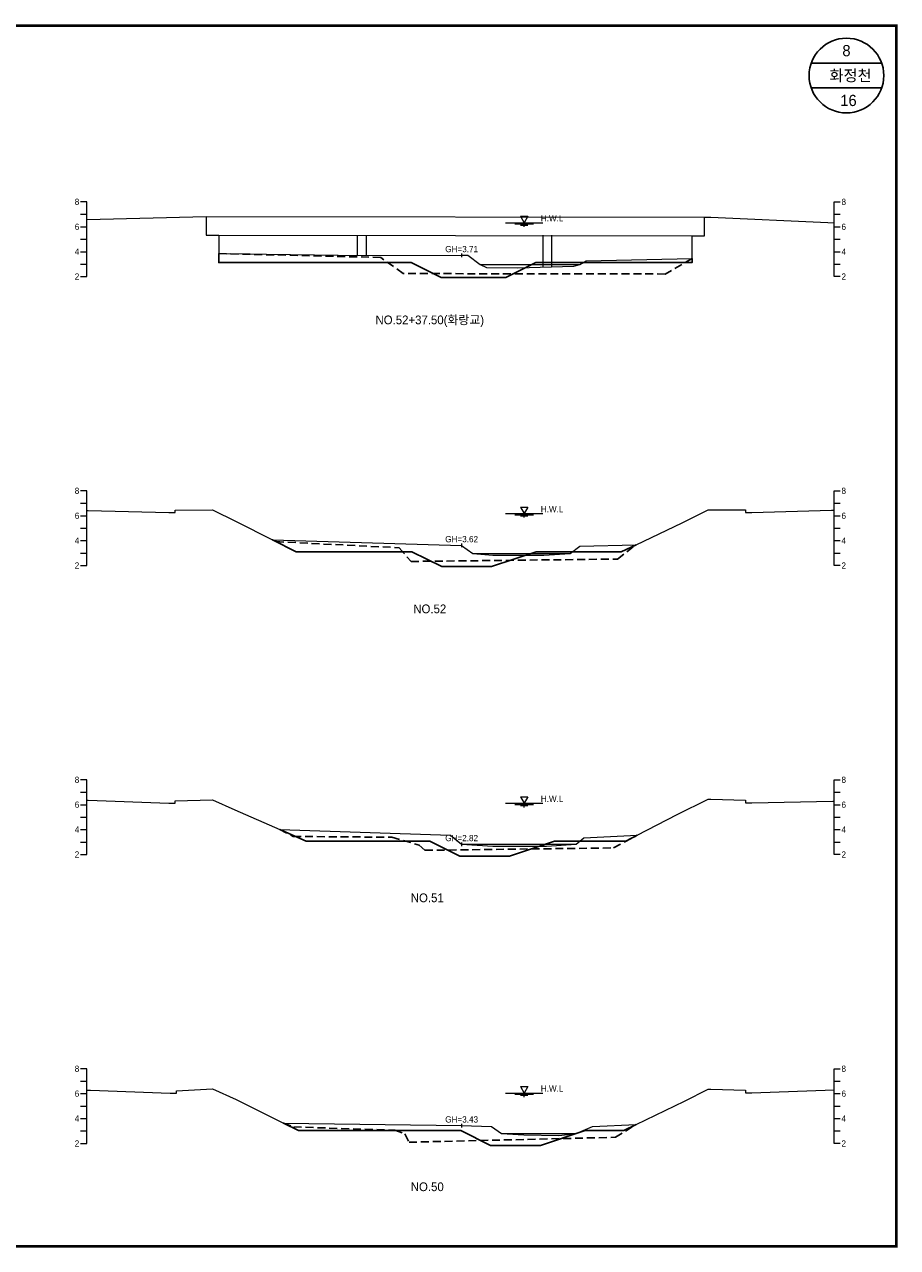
# Model space of a CAD drawing. Header units: metres. Extents: x 14497 to 21228, y -537 to 5153.
# Tile 17 of 40: x 16675 to 17376, y 2084 to 3066. Entities that reach past the tile are written whole.
import ezdxf
from ezdxf.enums import TextEntityAlignment as Align

# ---------------------------------------------------------------- set-up
doc = ezdxf.new("R2010")
doc.units = ezdxf.units.M
doc.linetypes.add('DASHED2', pattern=[9.525, 6.35, -3.175])
for name, color, linetype in [('96년횡단', 160, 'DASHED2'), ('BOX', 6, 'CONTINUOUS'), ('DT2', 7, 'CONTINUOUS'), ('SWL', 7, 'CONTINUOUS'), ('계획', 6, 'CONTINUOUS')]:
    doc.layers.add(name, color=color, linetype=linetype)
for name, color, linetype, lineweight in [('DT1', 3, 'CONTINUOUS', 0), ('GT1', 2, 'CONTINUOUS', 0), ('LT1', 4, 'CONTINUOUS', 0), ('ST1', 7, 'CONTINUOUS', 0)]:
    doc.layers.add(name, color=color, linetype=linetype, lineweight=lineweight)
doc.styles.get("Standard").update_dxf_attribs({"font": 'Gulim.ttf'})

# ---------------------------------------------------------------- blocks, each defined once
blk = doc.blocks.new('SWL')
at = {"layer": 'LT1'}
for p, q in [((-15, 0), (15, 0)), ((-3, 5.2), (3, 5.2)), ((-3, 5.2), (0, 0)), ((3, 5.2), (0, 0)), ((-7.5, -0.9), (7.5, -0.9)), ((-3, -1.8), (3, -1.8)), ((-0.38, -2.7), (0.38, -2.7))]:
    blk.add_line(p, q, dxfattribs=at)

msp = doc.modelspace()

# ---------------------------------------------------------------- linework, layer by layer
at = {"layer": '96년횡단'}
for points in [[(17211.02, 2878.07), (17189.37, 2865.64), (16979.08, 2865.99), (16961.09, 2878.92), (16831.02, 2882.07)], [(16874.02, 2652.27), (16877.04, 2650.75), (16975.92, 2645.85), (16985.39, 2634.87), (17151.26, 2636.75), (17166.02, 2648.27)], [(16880.02, 2419.57), (16890.76, 2414.1), (16969.93, 2413.43), (16991.96, 2407.19), (16996.48, 2402.93), (17148.05, 2404.87), (17167.02, 2414.97)], [(16883.02, 2183.97), (16891.21, 2180.87), (16972.35, 2178.17), (16980.46, 2175.21), (16983.79, 2168.56), (17149.52, 2172.52), (17166.02, 2182.67)]]:
    msp.add_lwpolyline(points, dxfattribs=at)
at = {"layer": 'BOX'}
for p, q in [((17363.28, 3035), (17306.72, 3035)), ((17363.28, 3015), (17306.72, 3015))]:
    msp.add_line(p, q, dxfattribs=at)
at = {"layer": 'BOX', "const_width": 2}
msp.add_lwpolyline([(15975, 2085), (17375, 2085), (17375, 3065), (15975, 3065)], close=True, dxfattribs=at)
at = {"layer": 'BOX'}
msp.add_circle((17335, 3025), 30, dxfattribs=at)
at = {"layer": 'DT1'}
for p, q in [((16821.02, 2911.87), (17221.02, 2911.37)), ((16831.02, 2896.87), (17211.02, 2896.37)), ((16942.52, 2880.62), (16942.52, 2896.73)), ((16949.52, 2880.58), (16949.52, 2896.72)), ((17091.52, 2871.11), (17091.52, 2896.72)), ((17098.52, 2871.33), (17098.52, 2896.72)), ((17041.02, 2873.27), (17121.02, 2873.27)), ((17035.02, 2641.27), (17113.02, 2641.27)), ((17026.02, 2407.77), (17118.02, 2407.77)), ((17058.02, 2175.47), (17118.02, 2175.47))]:
    msp.add_line(p, q, dxfattribs=at)
at = {"layer": 'GT1'}
for points in [[(16725, 2909.47), (16821.02, 2911.87), (16821.02, 2896.87), (16831.02, 2896.87), (16831.02, 2882.07), (16946.02, 2880.57), (17026.02, 2880.67), (17031.02, 2880.67), (17041.02, 2873.27), (17046.02, 2870.87), (17071.02, 2870.47), (17116.02, 2871.87), (17121.02, 2873.27), (17126.02, 2876.17), (17211.02, 2878.07), (17211.02, 2896.37), (17221.02, 2896.37), (17221.02, 2911.37), (17226.02, 2911.37), (17320.02, 2906.87), (17325, 2906.83)], [(17026.02, 2882.17), (17026.02, 2879.17)], [(17026.02, 2882.17), (17026.02, 2879.17)], [(16725, 2675.84), (16726.02, 2675.87), (16791.02, 2674.07), (16796.02, 2674.07), (16796.02, 2676.07), (16826.02, 2676.27), (16845.02, 2666.87), (16874.02, 2652.27), (17026.02, 2647.77), (17035.02, 2641.27), (17051.02, 2639.77), (17092.02, 2639.77), (17113.02, 2641.27), (17121.02, 2647.17), (17166.02, 2648.27), (17203.02, 2665.77), (17224.02, 2676.27), (17226.02, 2676.27), (17254.02, 2676.27), (17254.02, 2674.27), (17259.02, 2674.27), (17323.02, 2675.97), (17325, 2675.92)], [(17026.02, 2649.27), (17026.02, 2646.27)], [(17026.02, 2649.27), (17026.02, 2646.27)], [(16725, 2443.24), (16726.02, 2443.27), (16791.02, 2440.77), (16796.02, 2440.77), (16796.02, 2442.77), (16826.02, 2443.57), (16844.02, 2435.47), (16880.02, 2419.57), (17017.02, 2414.97), (17026.02, 2407.77), (17051.02, 2406.27), (17094.02, 2406.27), (17118.02, 2407.77), (17124.02, 2413.07), (17167.02, 2414.97), (17199.02, 2431.57), (17224.02, 2444.07), (17226.02, 2444.07), (17254.02, 2443.07), (17254.02, 2441.07), (17259.02, 2441.07), (17324.02, 2442.37), (17325, 2442.36)], [(17026.02, 2409.27), (17026.02, 2406.27)], [(17026.02, 2409.27), (17026.02, 2406.27)], [(16725, 2210.26), (16728.02, 2210.37), (16792.02, 2207.87), (16797.02, 2207.87), (16797.02, 2209.87), (16826.02, 2211.47), (16845.02, 2202.77), (16883.02, 2183.97), (17026.02, 2181.87), (17050.02, 2181.17), (17058.02, 2175.47), (17076.02, 2174.47), (17104.02, 2173.97), (17118.02, 2175.47), (17131.02, 2181.27), (17166.02, 2182.67), (17205.02, 2201.47), (17224.02, 2211.27), (17226.02, 2211.27), (17254.02, 2210.27), (17254.02, 2208.27), (17259.02, 2208.27), (17325, 2210.57)], [(17026.02, 2183.37), (17026.02, 2180.37)], [(17026.02, 2183.37), (17026.02, 2180.37)]]:
    msp.add_lwpolyline(points, dxfattribs=at)
at = {"layer": 'ST1'}
for p, q in [((16725, 2923.57), (16720, 2923.57)), ((16725, 2863.57), (16725, 2923.57)), ((17325, 2863.57), (17325, 2923.57)), ((17325, 2923.57), (17330, 2923.57)), ((16720, 2913.57), (16725, 2913.57)), ((17325, 2913.57), (17330, 2913.57)), ((16720, 2903.57), (16725, 2903.57)), ((17325, 2903.57), (17330, 2903.57)), ((16720, 2893.57), (16725, 2893.57)), ((17325, 2893.57), (17330, 2893.57)), ((16720, 2883.57), (16725, 2883.57)), ((17325, 2883.57), (17330, 2883.57)), ((16720, 2873.57), (16725, 2873.57)), ((17325, 2873.57), (17330, 2873.57)), ((16720, 2863.57), (16725, 2863.57)), ((17330, 2863.57), (17325, 2863.57)), ((16725, 2691.57), (16720, 2691.57)), ((16725, 2631.57), (16725, 2691.57)), ((17325, 2631.57), (17325, 2691.57)), ((17325, 2691.57), (17330, 2691.57)), ((16720, 2681.57), (16725, 2681.57)), ((17325, 2681.57), (17330, 2681.57)), ((16720, 2671.57), (16725, 2671.57)), ((17325, 2671.57), (17330, 2671.57)), ((16720, 2661.57), (16725, 2661.57)), ((17325, 2661.57), (17330, 2661.57)), ((16720, 2651.57), (16725, 2651.57)), ((17325, 2651.57), (17330, 2651.57)), ((16720, 2641.57), (16725, 2641.57)), ((17325, 2641.57), (17330, 2641.57)), ((16720, 2631.57), (16725, 2631.57)), ((17330, 2631.57), (17325, 2631.57)), ((16725, 2459.57), (16720, 2459.57)), ((16725, 2399.57), (16725, 2459.57)), ((17325, 2399.57), (17325, 2459.57)), ((17325, 2459.57), (17330, 2459.57)), ((16720, 2449.57), (16725, 2449.57)), ((17325, 2449.57), (17330, 2449.57)), ((16720, 2439.57), (16725, 2439.57)), ((17325, 2439.57), (17330, 2439.57)), ((16720, 2429.57), (16725, 2429.57)), ((17325, 2429.57), (17330, 2429.57)), ((16720, 2419.57), (16725, 2419.57)), ((17325, 2419.57), (17330, 2419.57)), ((16720, 2409.57), (16725, 2409.57)), ((17325, 2409.57), (17330, 2409.57)), ((16720, 2399.57), (16725, 2399.57)), ((17330, 2399.57), (17325, 2399.57)), ((16725, 2227.57), (16720, 2227.57)), ((16725, 2167.57), (16725, 2227.57)), ((17325, 2167.57), (17325, 2227.57)), ((17325, 2227.57), (17330, 2227.57)), ((16720, 2217.57), (16725, 2217.57)), ((17325, 2217.57), (17330, 2217.57)), ((16720, 2207.57), (16725, 2207.57)), ((17325, 2207.57), (17330, 2207.57)), ((16720, 2197.57), (16725, 2197.57)), ((17325, 2197.57), (17330, 2197.57)), ((16720, 2187.57), (16725, 2187.57)), ((17325, 2187.57), (17330, 2187.57)), ((16720, 2177.57), (16725, 2177.57)), ((17325, 2177.57), (17330, 2177.57)), ((16720, 2167.57), (16725, 2167.57)), ((17330, 2167.57), (17325, 2167.57))]:
    msp.add_line(p, q, dxfattribs=at)
at = {"layer": '계획'}
for points in [[(16831.02, 2882.07), (16831.02, 2874.87), (16985.55, 2874.87), (17009.55, 2862.87), (17061.55, 2862.87), (17085.55, 2874.87), (17211.02, 2874.87), (17211.02, 2878.07)], [(16874.02, 2652.27), (16874.02, 2652.27), (16893.08, 2642.67), (16985.98, 2642.67), (17009.98, 2630.67), (17049.98, 2630.67), (17085.98, 2642.67), (17154.18, 2642.67), (17166.02, 2648.27)], [(16880.02, 2419.57), (16880.02, 2419.57), (16901.07, 2410.27), (17000.55, 2410.27), (17024.55, 2398.27), (17064.55, 2398.27), (17100.55, 2410.27), (17157.96, 2410.27), (17167.02, 2414.97)], [(16883.02, 2183.97), (16883.02, 2183.97), (16895.1, 2177.99), (17025.25, 2177.99), (17049.25, 2165.99), (17089.25, 2165.99), (17125.25, 2177.99), (17156.31, 2177.99), (17166.02, 2182.67)]]:
    msp.add_lwpolyline(points, dxfattribs=at)

# ---------------------------------------------------------------- block references
at = {"layer": 'SWL'}
for p in [(17076.15, 2906.77), (17076.15, 2673.27), (17076.15, 2673.27), (17076.15, 2440.67), (17076.15, 2208.07)]:
    msp.add_blockref('SWL', p, dxfattribs=at)

# ---------------------------------------------------------------- texts
at = {"layer": 'DT1'}
for s, p in [('8', (16719, 2923.57)), ('6', (16719, 2903.57)), ('4', (16719, 2883.57)), ('2', (16719, 2863.57)), ('8', (16719, 2691.57)), ('6', (16719, 2671.57)), ('4', (16719, 2651.57)), ('2', (16719, 2631.57)), ('8', (16719, 2459.57)), ('6', (16719, 2439.57)), ('4', (16719, 2419.57)), ('2', (16719, 2399.57)), ('8', (16719, 2227.57)), ('6', (16719, 2207.57)), ('4', (16719, 2187.57)), ('2', (16719, 2167.57))]:
    msp.add_text(s, height=5, dxfattribs=at).set_placement(p, align=Align.MIDDLE_RIGHT)
for s, p in [('8', (17331, 2923.57)), ('6', (17331, 2903.57)), ('4', (17331, 2883.57)), ('2', (17331, 2863.57)), ('8', (17331, 2691.57)), ('6', (17331, 2671.57)), ('4', (17331, 2651.57)), ('2', (17331, 2631.57)), ('8', (17331, 2459.57)), ('6', (17331, 2439.57)), ('4', (17331, 2419.57)), ('2', (17331, 2399.57)), ('8', (17331, 2227.57)), ('6', (17331, 2207.57)), ('4', (17331, 2187.57)), ('2', (17331, 2167.57))]:
    msp.add_text(s, height=5, dxfattribs=at).set_placement(p, align=Align.MIDDLE_LEFT)
for s, p in [('GH=3.71', (17026.02, 2885.67)), ('GH=3.71', (17026.02, 2885.67)), ('GH=3.62', (17026.02, 2652.77)), ('GH=3.62', (17026.02, 2652.77)), ('GH=2.82', (17026.02, 2412.77)), ('GH=2.82', (17026.02, 2412.77)), ('GH=3.43', (17026.02, 2186.87)), ('GH=3.43', (17026.02, 2186.87))]:
    msp.add_text(s, height=5, dxfattribs=at).set_placement(p, align=Align.MIDDLE_CENTER)
at = {"layer": 'DT2'}
for s, height, p in [(' 8 ', 9, (17335, 3045)), ('  화정천', 9, (17335, 3025)), (' 16', 9, (17335, 3005)), ('NO.52+37.50(화랑교)', 7, (17000.43, 2828.79)), ('NO.52', 7, (17000.43, 2596.79)), ('NO.51', 7, (16998.41, 2364.79)), ('NO.50', 7, (16998.41, 2132.79))]:
    msp.add_text(s, height=height, dxfattribs=at).set_placement(p, align=Align.MIDDLE_CENTER)
at = {"layer": 'LT1'}
for p in [(17098.65, 2910.35), (17098.65, 2676.85), (17098.65, 2676.85), (17098.65, 2444.25), (17098.65, 2211.65)]:
    msp.add_text('H.W.L', height=5, dxfattribs=at).set_placement(p, align=Align.MIDDLE_CENTER)

doc.saveas('drawing.dxf')
